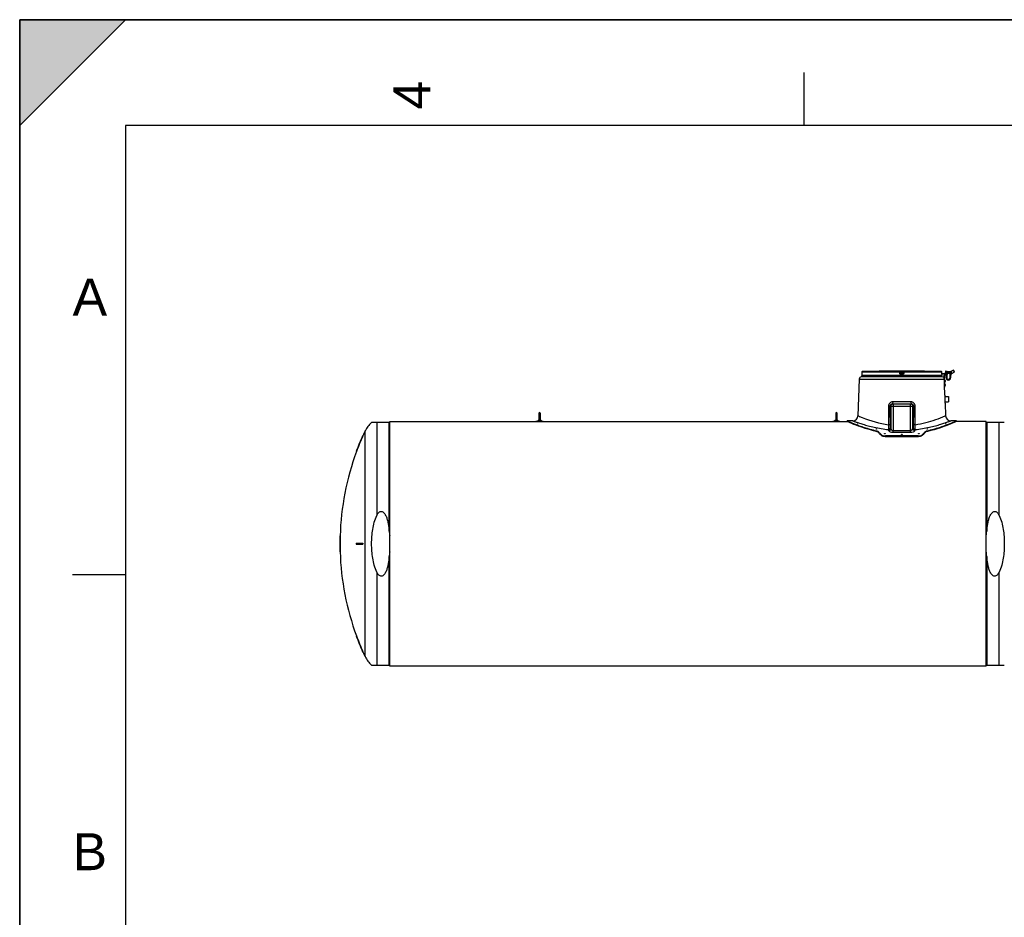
# Model space of a CAD drawing. Header units: millimetres. Extents: x 0 to 297, y 0 to 210.
# Tile 12 of 21: x 0 to 93, y 125 to 210. Entities that reach past the tile are written whole.
import ezdxf

# ---------------------------------------------------------------- set-up
doc = ezdxf.new("R2010")
doc.units = ezdxf.units.MM
doc.header["$LTSCALE"] = 16.335
doc.layers.get('0').update_dxf_attribs({"linetype": 'CONTINUOUS'})
doc.layers.add('AXES_REF', color=7, linetype='CONTINUOUS')
doc.layers.add('SURFACES', color=7, linetype='CONTINUOUS')
doc.styles.add('TEXTSTYLE_2', font='arial.ttf')

# ---------------------------------------------------------------- blocks, each defined once
blk = doc.blocks.new('MARGEA4_BL0', base_point=(148.514, 105.014))
at = {"color": 7, "linetype": 'Continuous'}
for p, q in [((297.014, 210.014), (0.014, 210.014)), ((0.014, 0.014), (0.014, 210.014)), ((0.014, 200.014), (10.014, 210.014)), ((10.014, 210.014), (0.014, 210.014)), ((0.014, 210.014), (0.014, 200.014)), ((0.014, 0.014), (0.014, 210.014)), ((0.014, 210.014), (0.014, 0.014)), ((0.014, 200.014), (10.014, 210.014)), ((74.264, 205.014), (74.264, 200.014)), ((287.014, 200.014), (10.014, 200.014)), ((10.014, 200.014), (10.014, 10.014)), ((5.014, 157.514), (10.014, 157.514))]:
    blk.add_line(p, q, dxfattribs=at)
blk.add_solid([(0.014, 200.014), (10.014, 210.014), (0.014, 210.014)], dxfattribs=at)
at = {"color": 5, "linetype": 'Continuous', "style": 'TEXTSTYLE_2', "oblique": 0.00002}
blk.add_text('4', height=3.5, rotation=90, dxfattribs=at).set_placement((38.889, 201.514))
for s, p in [('A', (5.014, 182.014)), ('B', (5.014, 129.514))]:
    blk.add_text(s, height=3.5, dxfattribs=at).set_placement(p)

msp = doc.modelspace()

# ---------------------------------------------------------------- linework, layer by layer
at = {"color": 7, "linetype": 'Continuous'}
for p, q in [((0, 0), (0, 210)), ((0, 210), (297, 210)), ((79.737, 176.449), (79.737, 176.348)), ((79.74, 176.472), (79.739, 176.464)), ((79.739, 176.464), (79.739, 176.463)), ((79.739, 176.463), (79.739, 176.462)), ((79.739, 176.462), (79.739, 176.461)), ((79.739, 176.461), (79.739, 176.46)), ((79.739, 176.46), (79.739, 176.459)), ((79.739, 176.459), (79.739, 176.459)), ((79.739, 176.459), (79.739, 176.458)), ((79.739, 176.458), (79.739, 176.458)), ((79.741, 176.503), (79.74, 176.496)), ((79.74, 176.496), (79.74, 176.489)), ((79.74, 176.489), (79.74, 176.483)), ((79.74, 176.483), (79.74, 176.478)), ((79.74, 176.478), (79.74, 176.474)), ((79.74, 176.474), (79.74, 176.472)), ((79.742, 176.65), (79.741, 176.528)), ((79.741, 176.528), (79.741, 176.519)), ((79.741, 176.519), (79.741, 176.511)), ((79.741, 176.511), (79.741, 176.503)), ((81.937, 176.739), (81.915, 176.739)), ((81.97, 176.74), (81.937, 176.739)), ((81.984, 176.74), (81.97, 176.74)), ((81.985, 176.74), (81.984, 176.74)), ((81.985, 176.74), (81.985, 176.74)), ((81.985, 176.74), (81.985, 176.74)), ((83.406, 176.587), (83.392, 176.695)), ((83.406, 176.587), (83.406, 176.583)), ((83.681, 176.695), (83.667, 176.583)), ((85.089, 176.74), (85.089, 176.74)), ((85.091, 176.74), (85.089, 176.74)), ((85.09, 176.74), (85.089, 176.74)), ((85.089, 176.74), (85.089, 176.74)), ((85.135, 176.739), (85.09, 176.74)), ((85.157, 176.739), (85.12, 176.74)), ((85.159, 176.739), (85.157, 176.739)), ((87.333, 176.529), (87.332, 176.65)), ((87.333, 176.529), (87.857, 176.519)), ((87.333, 176.511), (87.333, 176.529)), ((87.333, 176.499), (87.333, 176.511)), ((87.856, 176.489), (87.333, 176.499)), ((87.333, 176.493), (87.333, 176.499)), ((87.334, 176.486), (87.333, 176.493)), ((87.334, 176.481), (87.334, 176.486)), ((87.334, 176.476), (87.334, 176.481)), ((87.334, 176.472), (87.334, 176.476)), ((87.334, 176.469), (87.334, 176.472)), ((87.334, 176.466), (87.334, 176.469)), ((87.335, 176.464), (87.334, 176.466)), ((87.335, 176.462), (87.335, 176.464)), ((87.335, 176.461), (87.335, 176.462)), ((87.335, 176.46), (87.335, 176.461)), ((87.335, 176.459), (87.335, 176.46)), ((87.335, 176.458), (87.335, 176.459)), ((87.335, 176.459), (87.335, 176.459)), ((87.335, 176.459), (87.335, 176.459)), ((87.335, 176.458), (87.335, 176.458)), ((87.337, 176.449), (87.337, 176.348)), ((87.622, 174.463), (87.558, 176.388)), ((87.627, 175.23), (87.588, 176.389)), ((87.597, 176.43), (87.857, 176.438)), ((87.598, 176.4), (87.858, 176.408)), ((87.659, 176.666), (87.657, 176.563)), ((87.682, 176.533), (87.682, 176.532)), ((87.685, 176.725), (87.685, 176.709)), ((87.76, 176.707), (87.685, 176.709)), ((87.696, 176.735), (87.826, 176.733)), ((87.714, 176.403), (87.709, 176.142)), ((87.716, 176.491), (87.715, 176.434)), ((88.128, 176.534), (87.786, 176.54)), ((87.794, 176.406), (87.789, 176.14)), ((87.796, 176.49), (87.795, 176.436)), ((87.816, 176.713), (88.187, 176.706)), ((87.835, 176.712), (87.835, 176.722)), ((87.836, 176.489), (87.837, 176.519)), ((87.838, 176.408), (87.837, 176.438)), ((87.856, 176.489), (87.857, 176.519)), ((87.858, 176.408), (87.857, 176.438)), ((88.221, 176.512), (88.091, 176.514)), ((88.109, 176.134), (88.116, 176.514)), ((88.16, 176.706), (88.405, 176.842)), ((88.237, 176.532), (88.185, 176.533)), ((88.189, 176.133), (88.196, 176.512)), ((88.237, 176.532), (88.251, 176.531)), ((88.258, 176.578), (88.257, 176.535)), ((88.259, 176.647), (88.259, 176.667)), ((88.261, 176.534), (88.502, 176.667)), ((88.432, 176.834), (88.405, 176.842)), ((88.405, 176.842), (88.502, 176.667)), ((88.432, 176.834), (88.51, 176.694)), ((88.51, 176.694), (88.502, 176.667)), ((79.503, 176.005), (79.387, 172.532)), ((87.371, 176.198), (79.703, 176.198)), ((87.605, 175.885), (87.615, 175.885)), ((87.609, 175.775), (87.619, 175.775)), ((87.619, 175.775), (87.615, 175.885)), ((87.665, 175.879), (87.615, 175.877)), ((87.618, 175.782), (87.668, 175.784)), ((87.618, 175.485), (87.628, 175.485)), ((87.622, 175.375), (87.632, 175.375)), ((87.632, 175.375), (87.628, 175.485)), ((87.679, 175.479), (87.629, 175.478)), ((87.632, 175.383), (87.682, 175.384)), ((87.668, 175.784), (87.665, 175.879)), ((87.682, 175.384), (87.679, 175.479)), ((87.596, 175.249), (87.626, 175.25)), ((87.597, 175.229), (87.627, 175.23)), ((87.618, 174.463), (87.618, 174.098)), ((87.622, 174.463), (87.658, 174.463)), ((87.658, 173.733), (87.658, 174.463)), ((82.636, 173.648), (84.438, 173.648)), ((87.647, 173.733), (87.658, 173.733)), ((87.647, 173.733), (87.687, 172.532)), ((87.658, 174.348), (87.958, 174.348)), ((87.658, 173.848), (87.958, 173.848)), ((87.958, 174.348), (87.958, 173.848)), ((49.174, 172.765), (49.174, 172.083)), ((49.299, 172.765), (49.299, 172.083)), ((77.274, 172.765), (77.274, 172.083)), ((77.399, 172.765), (77.399, 172.083)), ((34.992, 171.883), (33.33, 171.883)), ((35.037, 148.838), (35.037, 171.978)), ((35.037, 171.978), (78.384, 171.978)), ((48.894, 171.978), (48.894, 172.018)), ((48.894, 172.018), (49.579, 172.018)), ((49.579, 171.978), (49.579, 172.018)), ((76.994, 172.018), (77.679, 172.018)), ((76.994, 171.978), (76.994, 172.018)), ((77.679, 171.978), (77.679, 172.018)), ((78.692, 172.048), (78.362, 172.048)), ((78.362, 171.988), (78.362, 172.048)), ((78.384, 171.978), (78.362, 171.988)), ((78.887, 172.048), (78.732, 172.048)), ((88.342, 172.048), (88.187, 172.048)), ((88.712, 172.048), (88.382, 172.048)), ((88.712, 171.988), (88.689, 171.978)), ((91.537, 171.978), (88.689, 171.978)), ((88.712, 171.988), (88.712, 172.048)), ((91.537, 148.838), (91.537, 171.978)), ((93.244, 171.883), (91.582, 171.883)), ((32.472, 170.633), (32.504, 170.633)), ((85.076, 170.613), (81.998, 170.613)), ((85.076, 170.544), (81.998, 170.544)), ((31.863, 169.133), (31.895, 169.133)), ((30.304, 160.458), (30.345, 160.458)), ((30.315, 161.158), (30.345, 161.158)), ((31.863, 160.458), (32.504, 160.458)), ((30.304, 160.358), (30.345, 160.358)), ((30.315, 159.658), (30.345, 159.658)), ((31.863, 160.358), (32.504, 160.358)), ((31.863, 151.683), (31.895, 151.683)), ((32.472, 150.183), (32.504, 150.183)), ((33.33, 148.933), (34.992, 148.933)), ((91.537, 148.838), (35.037, 148.838)), ((91.582, 148.933), (93.244, 148.933))]:
    msp.add_line(p, q, dxfattribs=at)
at = {"color": 9, "linetype": 'Continuous'}
for p, q in [((79.738, 176.45), (79.737, 176.449)), ((87.337, 176.348), (79.737, 176.348)), ((79.742, 176.65), (79.741, 176.538)), ((79.741, 176.538), (79.741, 176.537)), ((79.741, 176.538), (79.741, 176.537)), ((79.741, 176.538), (79.741, 176.537)), ((83.34, 176.65), (79.742, 176.65)), ((79.742, 176.65), (79.742, 176.65)), ((83.343, 176.7), (79.791, 176.7)), ((81.985, 176.74), (81.985, 176.74)), ((83.354, 176.537), (83.34, 176.65)), ((83.343, 176.7), (83.343, 176.739)), ((83.392, 176.656), (83.392, 176.695)), ((83.406, 176.543), (83.392, 176.656)), ((83.406, 176.543), (83.406, 176.583)), ((83.413, 176.74), (83.413, 176.689)), ((83.413, 176.74), (83.661, 176.74)), ((83.426, 176.589), (83.413, 176.689)), ((83.413, 176.689), (83.66, 176.689)), ((83.426, 176.589), (83.648, 176.589)), ((83.426, 176.583), (83.426, 176.589)), ((83.619, 176.45), (83.455, 176.45)), ((83.456, 176.539), (83.618, 176.539)), ((83.456, 176.539), (83.456, 176.499)), ((83.618, 176.499), (83.456, 176.499)), ((83.618, 176.499), (83.618, 176.539)), ((83.648, 176.589), (83.647, 176.583)), ((83.66, 176.689), (83.648, 176.589)), ((83.648, 176.589), (83.647, 176.583)), ((83.661, 176.74), (83.66, 176.689)), ((83.681, 176.656), (83.667, 176.543)), ((83.667, 176.583), (83.667, 176.543)), ((83.681, 176.695), (83.681, 176.656)), ((83.734, 176.65), (83.719, 176.537)), ((83.731, 176.739), (83.731, 176.7)), ((87.283, 176.7), (83.731, 176.7)), ((87.332, 176.65), (83.734, 176.65)), ((85.089, 176.74), (85.089, 176.74)), ((87.332, 176.65), (87.332, 176.65)), ((87.332, 176.538), (87.332, 176.65)), ((87.332, 176.537), (87.332, 176.538)), ((87.332, 176.537), (87.332, 176.538)), ((87.333, 176.538), (87.332, 176.537)), ((87.333, 176.499), (87.333, 176.529)), ((87.337, 176.449), (87.336, 176.45)), ((88.257, 176.551), (87.657, 176.563)), ((87.659, 176.666), (88.259, 176.655)), ((87.674, 176.543), (87.757, 176.541)), ((87.757, 176.531), (87.682, 176.533)), ((87.832, 176.529), (87.682, 176.532)), ((87.685, 176.725), (87.835, 176.722)), ((87.757, 176.531), (87.76, 176.707)), ((87.786, 176.54), (87.757, 176.541)), ((87.782, 176.53), (87.757, 176.531)), ((88.232, 176.522), (88.082, 176.525)), ((88.185, 176.533), (88.128, 176.534)), ((88.239, 176.636), (88.237, 176.532)), ((88.239, 176.636), (88.259, 176.647)), ((88.257, 176.535), (88.261, 176.534)), ((79.503, 176.005), (87.571, 176.005)), ((87.665, 175.878), (87.615, 175.877)), ((87.617, 175.831), (87.667, 175.833)), ((87.617, 175.829), (87.667, 175.831)), ((87.618, 175.783), (87.668, 175.785)), ((87.679, 175.478), (87.629, 175.477)), ((87.63, 175.431), (87.68, 175.433)), ((87.63, 175.429), (87.68, 175.431)), ((87.632, 175.384), (87.682, 175.385)), ((87.789, 176.14), (87.709, 176.142)), ((88.109, 176.134), (88.189, 176.133)), ((82.274, 173.442), (82.277, 172.948)), ((82.508, 173.448), (82.409, 173.448)), ((82.409, 173.448), (82.413, 172.948)), ((82.508, 173.448), (84.664, 173.448)), ((82.508, 173.448), (82.508, 171.289)), ((84.396, 173.842), (82.678, 173.842)), ((82.705, 173.648), (82.705, 173.448)), ((82.705, 173.448), (82.705, 171.141)), ((84.369, 173.448), (84.369, 173.648)), ((84.369, 171.141), (84.369, 173.448)), ((84.566, 171.289), (84.566, 173.448)), ((84.661, 172.948), (84.664, 173.448)), ((84.797, 172.948), (84.8, 173.442)), ((79.387, 172.532), (79.444, 172.507)), ((82.277, 172.948), (82.284, 171.681)), ((82.413, 172.948), (82.421, 171.688)), ((84.653, 171.688), (84.661, 172.948)), ((84.79, 171.681), (84.797, 172.948)), ((87.636, 172.509), (87.687, 172.532)), ((33.817, 171.883), (33.817, 163.083)), ((34.992, 161.614), (34.992, 171.883)), ((82.284, 171.681), (82.267, 171.357)), ((84.806, 171.357), (84.79, 171.681)), ((91.582, 171.883), (91.582, 161.614)), ((92.757, 163.083), (92.757, 171.883)), ((81.11, 171.113), (81.11, 171.048)), ((81.337, 171.004), (81.337, 170.938)), ((81.537, 170.775), (81.537, 170.707)), ((82.705, 171.141), (84.369, 171.141)), ((82.705, 170.96), (82.705, 171.141)), ((82.705, 170.96), (84.369, 170.96)), ((84.369, 170.96), (84.369, 171.141)), ((85.537, 170.775), (85.537, 170.707)), ((85.737, 171.004), (85.737, 170.938)), ((85.963, 171.113), (85.963, 171.048)), ((81.998, 170.613), (81.998, 170.544)), ((85.076, 170.613), (85.076, 170.544)), ((34.992, 148.933), (34.992, 159.203)), ((91.582, 159.203), (91.582, 148.933)), ((33.817, 157.733), (33.817, 148.933)), ((92.757, 148.933), (92.757, 157.733))]:
    msp.add_line(p, q, dxfattribs=at)
at = {"color": 7, "linetype": 'Continuous'}
for points in [[(79.739, 176.458), (79.739, 176.458), (79.739, 176.458)], [(87.335, 176.458), (87.335, 176.458), (87.335, 176.458)]]:
    msp.add_lwpolyline(points, dxfattribs=at)
at = {"color": 9, "linetype": 'Continuous'}
for points in [[(79.387, 172.532), (79.389, 172.531), (79.399, 172.526), (79.417, 172.518), (79.444, 172.507)], [(87.657, 172.518), (87.675, 172.526), (87.685, 172.531), (87.687, 172.532)]]:
    msp.add_lwpolyline(points, dxfattribs=at)
at = {"color": 7, "linetype": 'Continuous'}
for centre, radius, start, end in [((79.787, 176.449), 0.05, 162.64936, 180), ((79.787, 176.348), 0.05, 180, 270), ((79.792, 176.65), 0.05, 91.48637, 179.6295), ((83.537, 32.323), 144.425, 90.64358, 91.48637), ((81.985, 176.69), 0.05, 90.75775, 93.48498), ((81.985, 176.69), 0.05, 90.76299, 91.12715), ((83.537, 32.323), 144.425, 89.3842, 90.6158), ((85.089, 176.69), 0.05, 88.87438, 89.23837), ((85.089, 176.69), 0.05, 86.51502, 89.24358), ((83.537, 32.323), 144.425, 88.51363, 89.35642), ((87.282, 176.65), 0.05, 0.37122, 88.51363), ((87.287, 176.348), 0.05, 270, 360), ((87.287, 176.449), 0.05, 0, 17.35086), ((87.598, 176.39), 0.04, 91.91841, 181.91841), ((87.598, 176.39), 0.01, 91.91841, 181.91841), ((87.677, 176.562), 0.02, 178.92721, 259.33314), ((87.709, 176.665), 0.05, 118.92721, 178.92721), ((87.672, 176.533), 0.01, 358.92721, 79.33314), ((87.692, 176.532), 0.01, 178.92721, 268.92721), ((87.695, 176.725), 0.01, 88.92721, 178.92721), ((87.822, 176.529), 0.01, 268.92721, 358.92721), ((87.825, 176.723), 0.01, 358.92721, 88.92721), ((87.842, 176.529), 0.01, 88.92721, 178.92721), ((88.072, 176.525), 0.01, 358.92721, 88.92721), ((88.092, 176.524), 0.01, 178.92721, 268.92721), ((88.222, 176.522), 0.01, 268.92721, 358.92721), ((88.242, 176.522), 0.01, 88.92721, 178.92721), ((88.237, 176.552), 0.02, 268.92721, 358.92721), ((88.252, 176.551), 0.02, 268.92836, 298.92821), ((79.703, 175.998), 0.2, 90, 178.08159), ((87.371, 175.998), 0.2, 1.91841, 90), ((87.949, 176.137), 0.24, 178.92721, 358.92721), ((87.949, 176.137), 0.16, 178.92721, 358.92721), ((49.237, 172.766), 0.0625, 0, 180), ((77.337, 172.766), 0.0625, 0, 180), ((78.887, 172.548), 0.5, 270.00002, 358.08159), ((88.187, 172.548), 0.5, 181.91841, 269.99998), ((49.237, 171.873), 0.25, 104.48095, 144.54956), ((49.237, 171.873), 0.25, 35.45044, 75.51905), ((77.337, 171.873), 0.25, 104.48095, 144.54956), ((77.337, 171.873), 0.25, 35.45044, 75.51905), ((81.781, 170.987), 0.324, 229.06418, 230.3544), ((85.293, 170.988), 0.324, 309.61293, 310.94092), ((55.508, 160.408), 25.203, 156.06512, 159.746), ((55.508, 160.408), 25.173, 156.03481, 159.72081), ((55.508, 160.408), 25.203, 178.29475, 179.88633), ((55.508, 160.408), 25.192, 179.88628, 180.11372), ((55.508, 160.408), 25.173, 178.29272, 179.8862), ((55.508, 160.408), 25.162, 179.88615, 180.11385), ((55.508, 160.408), 23.645, 179.87884, 180.12116), ((55.508, 160.408), 23.036, 179.87564, 180.12436), ((55.508, 160.408), 23.003, 179.87546, 180.12454), ((55.508, 160.408), 25.203, 180.11367, 181.70525), ((55.508, 160.408), 25.173, 180.1138, 181.70728), ((55.508, 160.408), 25.203, 200.254, 203.93488), ((55.508, 160.408), 25.173, 200.27919, 203.96519)]:
    msp.add_arc(centre, radius, start, end, dxfattribs=at)
at = {"color": 9, "linetype": 'Continuous'}
for centre, radius, start, end in [((79.788, 176.45), 0.05, 168.2575, 170.92443), ((79.788, 176.45), 0.0501, 170.93178, 179.99378), ((79.792, 176.65), 0.0501, 177.73245, 179.62966), ((79.792, 176.65), 0.05, 179.62988, 179.99998), ((79.792, 176.649), 0.0502, 92.74218, 110.78278), ((79.792, 176.65), 0.0498, 91.49055, 92.68675), ((87.282, 176.65), 0.0499, 87.38285, 88.50955), ((87.282, 176.649), 0.0501, 70.34173, 87.33526), ((87.282, 176.65), 0.0501, 1.13517, 2.26775), ((87.282, 176.65), 0.05, 0.00027, 1.13524), ((89.34, 176.549), 2.007, 180.34838, 180.59325), ((87.286, 176.45), 0.05, 9.07557, 11.74249), ((87.286, 176.45), 0.0501, 0.00622, 9.06822), ((77.972, 169.293), 4.702, 22.66139, 24.16873), ((78.042, 169.456), 4.827, 22.31696, 23.80678), ((89.032, 169.456), 4.827, 156.19318, 157.68299), ((89.102, 169.293), 4.702, 155.83109, 157.33843)]:
    msp.add_arc(centre, radius, start, end, dxfattribs=at)
at = {"color": 7, "linetype": 'Continuous'}
for centre, major_axis, start_param, end_param in [((79.309, 160.408), (0, 11.64), 5.811033, 5.856375), ((79.309, 160.408), (0, 11.58), -0.4748, -0.429168), ((87.764, 160.408), (0, 11.64), 0.426811, 0.472152), ((87.764, 160.408), (0, 11.58), 0.429168, 0.4748)]:
    msp.add_ellipse(centre, major_axis=major_axis, ratio=0.420776, start_param=start_param, end_param=end_param, dxfattribs=at)
at = {"color": 9, "linetype": 'Continuous'}
for points, knots in [([(79.739, 176.46), (79.739, 176.457), (79.739, 176.454), (79.738, 176.451), (79.738, 176.45), (79.738, 176.45)], [0, 0, 0, 0, 0.741637, 0.931619, 1, 1, 1, 1]), ([(79.741, 176.537), (79.741, 176.529), (79.741, 176.503), (79.74, 176.477), (79.739, 176.46)], [0, 0, 0, 0, 0.311134, 1, 1, 1, 1]), ([(79.774, 176.696), (79.765, 176.693), (79.749, 176.681), (79.742, 176.661), (79.742, 176.652)], [0, 0, 0, 0, 0.499815, 1, 1, 1, 1]), ([(83.34, 176.65), (83.34, 176.656), (83.34, 176.668), (83.341, 176.681), (83.341, 176.69), (83.342, 176.695), (83.342, 176.698), (83.342, 176.699), (83.343, 176.7)], [0, 0, 0, 0, 0.375509, 0.695843, 0.820139, 0.914148, 0.974528, 1, 1, 1, 1]), ([(83.34, 176.65), (83.347, 176.65), (83.359, 176.652), (83.373, 176.654), (83.383, 176.655), (83.388, 176.656), (83.39, 176.655), (83.392, 176.656), (83.392, 176.656)], [0, 0, 0, 0, 0.377974, 0.702768, 0.828238, 0.921902, 0.979938, 1, 1, 1, 1]), ([(83.343, 176.739), (83.343, 176.74), (83.346, 176.739), (83.349, 176.74), (83.356, 176.739), (83.364, 176.74), (83.375, 176.74), (83.391, 176.74), (83.404, 176.74), (83.413, 176.74)], [0, 0, 0, 0, 0.019479, 0.076791, 0.169668, 0.294386, 0.446011, 0.618643, 1, 1, 1, 1]), ([(83.343, 176.739), (83.354, 176.739), (83.379, 176.73), (83.391, 176.707), (83.392, 176.695)], [0, 0, 0, 0, 0.50001, 1, 1, 1, 1]), ([(83.343, 176.7), (83.354, 176.7), (83.379, 176.691), (83.391, 176.668), (83.392, 176.656)], [0, 0, 0, 0, 0.500055, 1, 1, 1, 1]), ([(83.406, 176.543), (83.406, 176.544), (83.404, 176.543), (83.402, 176.543), (83.397, 176.542), (83.388, 176.541), (83.373, 176.54), (83.361, 176.538), (83.354, 176.537)], [0, 0, 0, 0, 0.020038, 0.078019, 0.171603, 0.296994, 0.621732, 1, 1, 1, 1]), ([(83.455, 176.45), (83.431, 176.45), (83.382, 176.467), (83.357, 176.514), (83.354, 176.537)], [0, 0, 0, 0, 0.500213, 1, 1, 1, 1]), ([(83.392, 176.695), (83.392, 176.696), (83.396, 176.694), (83.399, 176.694), (83.406, 176.691), (83.411, 176.69), (83.413, 176.689)], [0, 0, 0, 0, 0.081427, 0.307017, 0.629699, 1, 1, 1, 1]), ([(83.406, 176.587), (83.406, 176.587), (83.409, 176.587), (83.412, 176.588), (83.419, 176.588), (83.423, 176.589), (83.426, 176.589)], [0, 0, 0, 0, 0.076481, 0.292975, 0.616687, 1, 1, 1, 1]), ([(83.406, 176.583), (83.406, 176.582), (83.409, 176.582), (83.413, 176.582), (83.419, 176.582), (83.424, 176.583), (83.426, 176.583)], [0, 0, 0, 0, 0.086224, 0.30226, 0.62231, 1, 1, 1, 1]), ([(83.406, 176.583), (83.408, 176.571), (83.42, 176.548), (83.445, 176.539), (83.456, 176.539)], [0, 0, 0, 0, 0.521741, 1, 1, 1, 1]), ([(83.456, 176.499), (83.444, 176.5), (83.42, 176.509), (83.408, 176.532), (83.406, 176.543)], [0, 0, 0, 0, 0.499966, 1, 1, 1, 1]), ([(83.456, 176.539), (83.449, 176.539), (83.431, 176.553), (83.427, 176.572), (83.426, 176.583)], [0, 0, 0, 0, 0.396195, 1, 1, 1, 1]), ([(83.456, 176.499), (83.456, 176.499), (83.456, 176.498), (83.455, 176.495), (83.455, 176.49), (83.455, 176.481), (83.455, 176.467), (83.455, 176.456), (83.455, 176.45)], [0, 0, 0, 0, 0.023923, 0.083888, 0.177841, 0.302323, 0.623442, 1, 1, 1, 1]), ([(83.618, 176.539), (83.629, 176.539), (83.653, 176.548), (83.666, 176.571), (83.667, 176.583)], [0, 0, 0, 0, 0.478258, 1, 1, 1, 1]), ([(83.647, 176.583), (83.647, 176.572), (83.642, 176.553), (83.625, 176.539), (83.618, 176.539)], [0, 0, 0, 0, 0.603805, 1, 1, 1, 1]), ([(83.667, 176.543), (83.666, 176.532), (83.654, 176.509), (83.63, 176.5), (83.618, 176.499)], [0, 0, 0, 0, 0.500036, 1, 1, 1, 1]), ([(83.618, 176.499), (83.618, 176.499), (83.618, 176.498), (83.618, 176.495), (83.618, 176.49), (83.619, 176.481), (83.619, 176.467), (83.619, 176.456), (83.619, 176.45)], [0, 0, 0, 0, 0.023922, 0.083888, 0.177841, 0.302322, 0.623442, 1, 1, 1, 1]), ([(83.719, 176.537), (83.716, 176.514), (83.692, 176.467), (83.643, 176.45), (83.619, 176.45)], [0, 0, 0, 0, 0.499788, 1, 1, 1, 1]), ([(83.647, 176.583), (83.65, 176.583), (83.655, 176.582), (83.661, 176.582), (83.664, 176.582), (83.667, 176.582), (83.667, 176.583)], [0, 0, 0, 0, 0.37769, 0.69774, 0.913776, 1, 1, 1, 1]), ([(83.648, 176.589), (83.65, 176.589), (83.655, 176.588), (83.662, 176.588), (83.665, 176.587), (83.668, 176.587), (83.668, 176.587)], [0, 0, 0, 0, 0.381817, 0.705777, 0.922823, 1, 1, 1, 1]), ([(83.66, 176.689), (83.663, 176.69), (83.668, 176.691), (83.675, 176.694), (83.678, 176.694), (83.681, 176.696), (83.681, 176.695)], [0, 0, 0, 0, 0.369625, 0.692436, 0.918242, 1, 1, 1, 1]), ([(83.661, 176.74), (83.669, 176.74), (83.683, 176.74), (83.699, 176.74), (83.71, 176.74), (83.718, 176.739), (83.725, 176.74), (83.728, 176.739), (83.731, 176.74), (83.731, 176.739)], [0, 0, 0, 0, 0.381355, 0.553987, 0.705611, 0.83033, 0.923208, 0.98052, 1, 1, 1, 1]), ([(83.667, 176.543), (83.668, 176.544), (83.669, 176.543), (83.672, 176.543), (83.677, 176.542), (83.686, 176.541), (83.701, 176.54), (83.713, 176.538), (83.719, 176.537)], [0, 0, 0, 0, 0.020038, 0.078019, 0.171603, 0.296994, 0.621732, 1, 1, 1, 1]), ([(83.731, 176.739), (83.719, 176.739), (83.695, 176.73), (83.683, 176.707), (83.681, 176.695)], [0, 0, 0, 0, 0.50001, 1, 1, 1, 1]), ([(83.731, 176.7), (83.719, 176.7), (83.695, 176.691), (83.683, 176.668), (83.681, 176.656)], [0, 0, 0, 0, 0.500055, 1, 1, 1, 1]), ([(83.681, 176.656), (83.682, 176.656), (83.683, 176.655), (83.686, 176.656), (83.691, 176.655), (83.7, 176.654), (83.715, 176.652), (83.727, 176.65), (83.734, 176.65)], [0, 0, 0, 0, 0.020062, 0.078098, 0.171762, 0.297232, 0.622026, 1, 1, 1, 1]), ([(83.731, 176.7), (83.731, 176.699), (83.732, 176.698), (83.732, 176.695), (83.733, 176.69), (83.733, 176.681), (83.733, 176.668), (83.734, 176.656), (83.734, 176.65)], [0, 0, 0, 0, 0.025483, 0.085909, 0.179909, 0.304213, 0.62455, 1, 1, 1, 1]), ([(87.332, 176.652), (87.331, 176.661), (87.325, 176.681), (87.308, 176.693), (87.299, 176.697)], [0, 0, 0, 0, 0.500197, 1, 1, 1, 1]), ([(87.335, 176.46), (87.335, 176.462), (87.334, 176.475), (87.333, 176.488), (87.333, 176.499)], [0, 0, 0, 0, 0.186892, 1, 1, 1, 1]), ([(87.336, 176.45), (87.336, 176.45), (87.336, 176.451), (87.335, 176.454), (87.335, 176.457), (87.335, 176.46)], [0, 0, 0, 0, 0.068381, 0.258363, 1, 1, 1, 1]), ([(87.786, 176.54), (87.784, 176.54), (87.782, 176.536), (87.782, 176.533), (87.782, 176.53)], [0, 0, 0, 0, 0.346149, 1, 1, 1, 1]), ([(88.128, 176.534), (88.129, 176.534), (88.131, 176.529), (88.131, 176.526), (88.131, 176.524)], [0, 0, 0, 0, 0.346151, 1, 1, 1, 1]), ([(88.182, 176.523), (88.174, 176.523), (88.157, 176.524), (88.14, 176.524), (88.131, 176.524)], [0, 0, 0, 0, 0.5, 1, 1, 1, 1]), ([(88.186, 176.533), (88.184, 176.533), (88.182, 176.528), (88.182, 176.525), (88.182, 176.523)], [0, 0, 0, 0, 0.346148, 1, 1, 1, 1]), ([(82.678, 173.842), (82.576, 173.842), (82.363, 173.759), (82.273, 173.545), (82.274, 173.442)], [0, 0, 0, 0, 0.496438, 1, 1, 1, 1]), ([(82.274, 173.442), (82.29, 173.442), (82.335, 173.444), (82.381, 173.442), (82.409, 173.448)], [0, 0, 0, 0, 0.358791, 1, 1, 1, 1]), ([(82.636, 173.648), (82.584, 173.648), (82.471, 173.617), (82.409, 173.505), (82.409, 173.448)], [0, 0, 0, 0, 0.477231, 1, 1, 1, 1]), ([(82.508, 173.448), (82.508, 173.499), (82.549, 173.604), (82.654, 173.648), (82.705, 173.648)], [0, 0, 0, 0, 0.49857, 1, 1, 1, 1]), ([(82.678, 173.842), (82.678, 173.796), (82.671, 173.745), (82.657, 173.648), (82.636, 173.648)], [0, 0, 0, 0, 0.684996, 1, 1, 1, 1]), ([(84.369, 173.648), (84.419, 173.648), (84.524, 173.605), (84.566, 173.5), (84.566, 173.448)], [0, 0, 0, 0, 0.493098, 1, 1, 1, 1]), ([(84.396, 173.842), (84.396, 173.796), (84.403, 173.745), (84.417, 173.648), (84.438, 173.648)], [0, 0, 0, 0, 0.684996, 1, 1, 1, 1]), ([(84.8, 173.442), (84.801, 173.545), (84.711, 173.759), (84.498, 173.842), (84.396, 173.842)], [0, 0, 0, 0, 0.503565, 1, 1, 1, 1]), ([(84.664, 173.448), (84.665, 173.505), (84.603, 173.616), (84.49, 173.648), (84.438, 173.648)], [0, 0, 0, 0, 0.51746, 1, 1, 1, 1]), ([(84.8, 173.442), (84.784, 173.442), (84.739, 173.444), (84.693, 173.442), (84.664, 173.448)], [0, 0, 0, 0, 0.358789, 1, 1, 1, 1]), ([(79.444, 172.507), (79.558, 172.458), (80.468, 172.08), (81.429, 171.802), (82.284, 171.681)], [0, 0, 0, 0, 0.125351, 1, 1, 1, 1]), ([(84.79, 171.681), (85.139, 171.731), (86.112, 171.925), (87.051, 172.257), (87.637, 172.51)], [0, 0, 0, 0, 0.356028, 1, 1, 1, 1]), ([(78.887, 172.048), (78.892, 172.051), (78.914, 172.031), (78.96, 172.025), (79.04, 171.99), (79.203, 171.936), (79.475, 171.839), (79.878, 171.712), (80.372, 171.57), (81.171, 171.376), (81.813, 171.268), (82.262, 171.218)], [0, 0, 0, 0, 0.004894, 0.019493, 0.043588, 0.076841, 0.169005, 0.291814, 0.440724, 0.611277, 1, 1, 1, 1]), ([(82.284, 171.681), (82.3, 171.682), (82.346, 171.684), (82.392, 171.682), (82.421, 171.688)], [0, 0, 0, 0, 0.358612, 1, 1, 1, 1]), ([(82.421, 171.688), (82.421, 171.657), (82.426, 171.562), (82.432, 171.464), (82.459, 171.404)], [0, 0, 0, 0, 0.321754, 1, 1, 1, 1]), ([(84.615, 171.404), (84.622, 171.419), (84.647, 171.511), (84.652, 171.608), (84.653, 171.688)], [0, 0, 0, 0, 0.164789, 1, 1, 1, 1]), ([(84.79, 171.681), (84.773, 171.682), (84.728, 171.684), (84.681, 171.682), (84.653, 171.688)], [0, 0, 0, 0, 0.358618, 1, 1, 1, 1]), ([(84.812, 171.218), (85.261, 171.268), (85.904, 171.376), (86.7, 171.57), (87.201, 171.715), (87.584, 171.832), (87.931, 171.962), (88.028, 171.978), (88.204, 172.063), (88.187, 172.048)], [0, 0, 0, 0, 0.388724, 0.559278, 0.708188, 0.830997, 0.923161, 0.980508, 1, 1, 1, 1]), ([(82.267, 171.357), (82.267, 171.343), (82.265, 171.297), (82.262, 171.25), (82.262, 171.218)], [0, 0, 0, 0, 0.310418, 1, 1, 1, 1]), ([(82.311, 171.105), (82.332, 171.054), (82.477, 170.978), (82.616, 170.959), (82.705, 170.96)], [0, 0, 0, 0, 0.386049, 1, 1, 1, 1]), ([(82.508, 171.289), (82.511, 171.271), (82.543, 171.19), (82.637, 171.141), (82.705, 171.141)], [0, 0, 0, 0, 0.213403, 1, 1, 1, 1]), ([(84.369, 171.141), (84.395, 171.141), (84.481, 171.155), (84.554, 171.23), (84.566, 171.289)], [0, 0, 0, 0, 0.304678, 1, 1, 1, 1]), ([(84.369, 170.96), (84.457, 170.959), (84.597, 170.978), (84.742, 171.054), (84.763, 171.105)], [0, 0, 0, 0, 0.613952, 1, 1, 1, 1]), ([(84.812, 171.218), (84.812, 171.227), (84.81, 171.273), (84.808, 171.32), (84.806, 171.357)], [0, 0, 0, 0, 0.186532, 1, 1, 1, 1])]:
    msp.add_open_spline(points, degree=3, knots=knots, dxfattribs=at)
at = {"color": 7, "linetype": 'Continuous'}
for points, knots in [([(87.816, 176.713), (87.808, 176.713), (87.789, 176.709), (87.77, 176.707), (87.76, 176.707)], [0, 0, 0, 0, 0.453105, 1, 1, 1, 1]), ([(88.187, 176.706), (88.193, 176.706), (88.221, 176.701), (88.243, 176.681), (88.259, 176.667)], [0, 0, 0, 0, 0.223018, 1, 1, 1, 1]), ([(88.239, 176.636), (88.241, 176.631), (88.25, 176.612), (88.258, 176.592), (88.258, 176.578)], [0, 0, 0, 0, 0.2671, 1, 1, 1, 1]), ([(49.237, 172.042), (49.221, 172.042), (49.193, 172.047), (49.174, 172.072), (49.174, 172.083)], [0, 0, 0, 0, 0.606644, 1, 1, 1, 1]), ([(49.299, 172.083), (49.299, 172.072), (49.281, 172.047), (49.253, 172.042), (49.237, 172.042)], [0, 0, 0, 0, 0.393218, 1, 1, 1, 1]), ([(77.337, 172.042), (77.321, 172.042), (77.293, 172.047), (77.274, 172.072), (77.274, 172.083)], [0, 0, 0, 0, 0.606644, 1, 1, 1, 1]), ([(77.399, 172.083), (77.399, 172.072), (77.381, 172.047), (77.353, 172.042), (77.337, 172.042)], [0, 0, 0, 0, 0.393218, 1, 1, 1, 1]), ([(78.362, 172.048), (78.349, 172.061), (78.483, 171.984), (78.56, 171.968), (78.831, 171.844), (79.134, 171.726), (79.537, 171.573), (80.194, 171.349), (80.731, 171.199), (81.11, 171.113)], [0, 0, 0, 0, 0.018365, 0.072723, 0.161037, 0.280362, 0.427326, 0.598466, 1, 1, 1, 1]), ([(81.11, 171.048), (80.76, 171.128), (79.832, 171.384), (78.934, 171.733), (78.384, 171.978)], [0, 0, 0, 0, 0.373798, 1, 1, 1, 1]), ([(85.963, 171.113), (86.343, 171.199), (86.88, 171.349), (87.537, 171.573), (87.94, 171.726), (88.243, 171.844), (88.513, 171.968), (88.591, 171.984), (88.724, 172.061), (88.712, 172.048)], [0, 0, 0, 0, 0.401534, 0.572674, 0.719638, 0.838963, 0.927277, 0.981635, 1, 1, 1, 1]), ([(88.69, 171.978), (88.597, 171.937), (87.716, 171.554), (86.801, 171.239), (85.963, 171.048)], [0, 0, 0, 0, 0.105876, 1, 1, 1, 1]), ([(81.11, 171.113), (81.135, 171.108), (81.216, 171.085), (81.297, 171.047), (81.337, 171.004)], [0, 0, 0, 0, 0.301019, 1, 1, 1, 1]), ([(81.337, 170.938), (81.325, 170.951), (81.26, 171.005), (81.176, 171.033), (81.11, 171.048)], [0, 0, 0, 0, 0.201563, 1, 1, 1, 1]), ([(81.537, 170.775), (81.542, 170.769), (81.552, 170.758), (81.563, 170.748), (81.569, 170.743)], [0, 0, 0, 0, 0.485011, 1, 1, 1, 1]), ([(81.998, 170.544), (81.947, 170.544), (81.785, 170.558), (81.61, 170.618), (81.537, 170.707)], [0, 0, 0, 0, 0.304439, 1, 1, 1, 1]), ([(81.574, 170.738), (81.597, 170.719), (81.725, 170.639), (81.879, 170.613), (81.998, 170.613)], [0, 0, 0, 0, 0.20367, 1, 1, 1, 1]), ([(85.076, 170.613), (85.119, 170.613), (85.267, 170.623), (85.418, 170.671), (85.5, 170.738)], [0, 0, 0, 0, 0.290548, 1, 1, 1, 1]), ([(85.537, 170.707), (85.517, 170.683), (85.386, 170.576), (85.21, 170.544), (85.076, 170.544)], [0, 0, 0, 0, 0.191187, 1, 1, 1, 1]), ([(85.505, 170.743), (85.511, 170.748), (85.522, 170.758), (85.532, 170.769), (85.537, 170.775)], [0, 0, 0, 0, 0.514982, 1, 1, 1, 1]), ([(85.737, 171.004), (85.748, 171.017), (85.814, 171.071), (85.897, 171.098), (85.963, 171.113)], [0, 0, 0, 0, 0.201333, 1, 1, 1, 1]), ([(85.963, 171.048), (85.939, 171.042), (85.858, 171.02), (85.777, 170.982), (85.737, 170.938)], [0, 0, 0, 0, 0.30086, 1, 1, 1, 1]), ([(33.817, 163.083), (33.842, 163.134), (33.896, 163.234), (34.001, 163.369), (34.119, 163.454), (34.232, 163.478), (34.345, 163.462), (34.468, 163.382), (34.611, 163.206), (34.734, 162.947), (34.834, 162.622), (34.929, 162.178), (34.971, 161.839), (34.992, 161.614)], [0, 0, 0, 0, 0.062577, 0.12508, 0.187261, 0.218456, 0.249644, 0.311756, 0.374244, 0.499225, 0.624397, 0.749609, 1, 1, 1, 1]), ([(91.582, 161.614), (91.603, 161.839), (91.645, 162.178), (91.74, 162.622), (91.84, 162.947), (91.962, 163.206), (92.105, 163.382), (92.228, 163.462), (92.342, 163.478), (92.455, 163.454), (92.573, 163.369), (92.677, 163.234), (92.732, 163.134), (92.757, 163.083)], [0, 0, 0, 0, 0.250391, 0.375603, 0.500775, 0.625756, 0.688244, 0.750356, 0.781544, 0.812739, 0.87492, 0.937423, 1, 1, 1, 1]), ([(33.33, 160.408), (33.33, 160.865), (33.377, 161.551), (33.564, 162.445), (33.717, 162.878), (33.817, 163.083)], [0, 0, 0, 0, 0.499966, 0.750074, 1, 1, 1, 1]), ([(92.757, 163.083), (92.856, 162.878), (93.009, 162.445), (93.197, 161.551), (93.244, 160.865), (93.244, 160.408)], [0, 0, 0, 0, 0.249926, 0.500034, 1, 1, 1, 1]), ([(33.817, 157.733), (33.717, 157.939), (33.564, 158.371), (33.377, 159.265), (33.33, 159.952), (33.33, 160.408)], [0, 0, 0, 0, 0.249926, 0.500034, 1, 1, 1, 1]), ([(93.244, 160.408), (93.244, 159.952), (93.197, 159.265), (93.009, 158.371), (92.856, 157.939), (92.757, 157.733)], [0, 0, 0, 0, 0.499966, 0.750074, 1, 1, 1, 1]), ([(34.992, 159.203), (34.971, 158.977), (34.929, 158.639), (34.834, 158.195), (34.734, 157.87), (34.611, 157.611), (34.468, 157.434), (34.345, 157.354), (34.232, 157.339), (34.119, 157.363), (34.001, 157.448), (33.896, 157.583), (33.842, 157.682), (33.817, 157.733)], [0, 0, 0, 0, 0.250391, 0.375603, 0.500775, 0.625756, 0.688244, 0.750356, 0.781544, 0.812739, 0.87492, 0.937423, 1, 1, 1, 1]), ([(92.757, 157.733), (92.732, 157.682), (92.677, 157.583), (92.573, 157.448), (92.455, 157.363), (92.342, 157.339), (92.228, 157.354), (92.105, 157.434), (91.962, 157.611), (91.84, 157.87), (91.74, 158.195), (91.645, 158.639), (91.603, 158.977), (91.582, 159.203)], [0, 0, 0, 0, 0.062577, 0.12508, 0.187261, 0.218456, 0.249644, 0.311756, 0.374244, 0.499225, 0.624397, 0.749609, 1, 1, 1, 1])]:
    msp.add_open_spline(points, degree=3, knots=knots, dxfattribs=at)
at = {"color": 9, "linetype": 'Continuous'}
for points in [[(88.257, 176.535), (88.254, 176.533), (88.25, 176.531), (88.248, 176.533)], [(82.262, 171.218), (82.352, 171.224), (82.452, 171.314), (82.459, 171.404)], [(82.311, 171.105), (82.4, 171.111), (82.501, 171.199), (82.508, 171.289)], [(84.763, 171.105), (84.673, 171.111), (84.573, 171.199), (84.566, 171.289)], [(84.812, 171.218), (84.722, 171.224), (84.621, 171.314), (84.615, 171.404)]]:
    msp.add_open_spline(points, degree=3, dxfattribs=at)
at = {"color": 7, "linetype": 'Continuous'}
for points in [[(34.992, 161.614), (35.005, 161.464), (35.021, 161.315), (35.037, 161.166)], [(91.537, 161.166), (91.553, 161.315), (91.568, 161.464), (91.582, 161.614)], [(35.037, 159.65), (35.021, 159.501), (35.005, 159.352), (34.992, 159.203)], [(91.582, 159.203), (91.568, 159.352), (91.553, 159.501), (91.537, 159.65)]]:
    msp.add_open_spline(points, degree=3, dxfattribs=at)
at = {"layer": 'AXES_REF', "color": 7, "linetype": 'Continuous'}
for p, q in [((79.737, 176.298), (87.337, 176.298)), ((79.737, 176.198), (79.737, 176.298)), ((87.337, 176.198), (87.337, 176.298)), ((78.693, 172.048), (78.692, 172.048)), ((78.732, 172.048), (78.693, 172.048)), ((88.343, 172.048), (88.342, 172.048)), ((88.382, 172.048), (88.343, 172.048))]:
    msp.add_line(p, q, dxfattribs=at)
at = {"layer": 'AXES_REF', "color": 9, "linetype": 'Continuous'}
msp.add_line((32.71, 149.733), (32.71, 171.084), dxfattribs=at)
at = {"layer": 'AXES_REF', "color": 7, "linetype": 'Continuous'}
for points in [[(79.333, 171.796), (79.334, 171.796), (79.334, 171.797), (79.336, 171.798), (79.338, 171.799), (79.34, 171.799), (79.343, 171.8), (79.346, 171.8), (79.349, 171.801), (79.353, 171.801), (79.356, 171.801), (79.36, 171.801), (79.364, 171.801), (79.367, 171.801), (79.371, 171.8), (79.374, 171.8), (79.377, 171.799), (79.379, 171.799), (79.381, 171.798), (79.382, 171.797), (79.383, 171.796), (79.383, 171.796)], [(79.383, 171.796), (79.383, 171.795), (79.382, 171.794), (79.381, 171.793), (79.379, 171.793), (79.377, 171.792), (79.374, 171.791), (79.371, 171.791), (79.367, 171.791), (79.364, 171.79), (79.36, 171.79), (79.357, 171.79), (79.353, 171.79), (79.349, 171.791), (79.346, 171.791), (79.343, 171.791), (79.34, 171.792), (79.338, 171.793), (79.336, 171.793), (79.334, 171.794), (79.334, 171.795), (79.333, 171.796)], [(87.69, 171.796), (87.691, 171.796), (87.692, 171.797), (87.693, 171.798), (87.695, 171.799), (87.697, 171.799), (87.7, 171.8), (87.703, 171.8), (87.706, 171.801), (87.71, 171.801), (87.713, 171.801), (87.717, 171.801), (87.721, 171.801), (87.724, 171.801), (87.728, 171.8), (87.731, 171.8), (87.734, 171.799), (87.736, 171.799), (87.738, 171.798), (87.739, 171.797), (87.74, 171.796), (87.74, 171.796)], [(87.74, 171.796), (87.74, 171.795), (87.739, 171.794), (87.738, 171.793), (87.736, 171.793), (87.734, 171.792), (87.731, 171.791), (87.728, 171.791), (87.725, 171.791), (87.721, 171.79), (87.717, 171.79), (87.714, 171.79), (87.71, 171.79), (87.706, 171.791), (87.703, 171.791), (87.7, 171.791), (87.697, 171.792), (87.695, 171.793), (87.693, 171.793), (87.692, 171.794), (87.691, 171.795), (87.69, 171.796)], [(81.099, 171.272), (81.1, 171.274), (81.101, 171.275), (81.102, 171.277), (81.104, 171.278), (81.106, 171.279), (81.109, 171.28), (81.112, 171.281), (81.115, 171.281), (81.119, 171.282), (81.122, 171.282), (81.126, 171.282), (81.13, 171.282), (81.133, 171.281), (81.137, 171.281), (81.14, 171.28), (81.142, 171.279), (81.145, 171.278), (81.147, 171.277), (81.148, 171.275), (81.149, 171.274), (81.149, 171.272)], [(81.149, 171.272), (81.149, 171.271), (81.148, 171.27), (81.147, 171.268), (81.145, 171.267), (81.142, 171.266), (81.14, 171.265), (81.137, 171.264), (81.133, 171.263), (81.13, 171.263), (81.126, 171.263), (81.123, 171.263), (81.119, 171.263), (81.116, 171.263), (81.112, 171.264), (81.109, 171.265), (81.106, 171.266), (81.104, 171.267), (81.102, 171.268), (81.101, 171.27), (81.1, 171.271), (81.099, 171.272)], [(81.902, 170.837), (81.902, 170.839), (81.903, 170.841), (81.905, 170.842), (81.907, 170.844), (81.909, 170.845), (81.912, 170.847), (81.915, 170.848), (81.918, 170.848), (81.922, 170.849), (81.925, 170.849), (81.929, 170.849), (81.932, 170.849), (81.936, 170.848), (81.939, 170.848), (81.942, 170.847), (81.945, 170.845), (81.947, 170.844), (81.949, 170.842), (81.951, 170.841), (81.952, 170.839), (81.952, 170.837)], [(81.952, 170.837), (81.952, 170.835), (81.951, 170.833), (81.949, 170.831), (81.947, 170.83), (81.945, 170.828), (81.942, 170.827), (81.939, 170.826), (81.936, 170.825), (81.932, 170.825), (81.929, 170.824), (81.925, 170.824), (81.922, 170.825), (81.918, 170.825), (81.915, 170.826), (81.912, 170.827), (81.909, 170.828), (81.907, 170.83), (81.905, 170.831), (81.903, 170.833), (81.902, 170.835), (81.902, 170.837)], [(83.512, 170.772), (83.512, 170.774), (83.513, 170.776), (83.515, 170.777), (83.516, 170.779), (83.519, 170.781), (83.522, 170.782), (83.525, 170.783), (83.528, 170.784), (83.531, 170.784), (83.535, 170.784), (83.539, 170.784), (83.542, 170.784), (83.546, 170.784), (83.549, 170.783), (83.552, 170.782), (83.555, 170.781), (83.557, 170.779), (83.559, 170.777), (83.561, 170.776), (83.562, 170.774), (83.562, 170.772)], [(83.562, 170.772), (83.561, 170.77), (83.561, 170.768), (83.559, 170.766), (83.557, 170.764), (83.555, 170.763), (83.552, 170.762), (83.549, 170.761), (83.546, 170.76), (83.542, 170.759), (83.539, 170.759), (83.535, 170.759), (83.532, 170.759), (83.528, 170.76), (83.525, 170.761), (83.522, 170.762), (83.519, 170.763), (83.516, 170.764), (83.514, 170.766), (83.513, 170.768), (83.512, 170.77), (83.512, 170.772)], [(85.122, 170.837), (85.122, 170.839), (85.123, 170.841), (85.124, 170.842), (85.126, 170.844), (85.129, 170.845), (85.131, 170.847), (85.135, 170.848), (85.138, 170.848), (85.141, 170.849), (85.145, 170.849), (85.148, 170.849), (85.152, 170.849), (85.155, 170.848), (85.159, 170.848), (85.162, 170.847), (85.165, 170.845), (85.167, 170.844), (85.169, 170.842), (85.17, 170.841), (85.171, 170.839), (85.172, 170.837)], [(85.172, 170.837), (85.171, 170.835), (85.17, 170.833), (85.169, 170.831), (85.167, 170.83), (85.165, 170.828), (85.162, 170.827), (85.159, 170.826), (85.156, 170.825), (85.152, 170.825), (85.149, 170.824), (85.145, 170.824), (85.141, 170.825), (85.138, 170.825), (85.135, 170.826), (85.131, 170.827), (85.129, 170.828), (85.126, 170.83), (85.124, 170.831), (85.123, 170.833), (85.122, 170.835), (85.122, 170.837)], [(85.924, 171.272), (85.925, 171.274), (85.926, 171.275), (85.927, 171.277), (85.929, 171.278), (85.931, 171.279), (85.934, 171.28), (85.937, 171.281), (85.94, 171.281), (85.944, 171.282), (85.947, 171.282), (85.951, 171.282), (85.955, 171.282), (85.958, 171.281), (85.962, 171.281), (85.965, 171.28), (85.967, 171.279), (85.97, 171.278), (85.972, 171.277), (85.973, 171.275), (85.974, 171.274), (85.974, 171.272)], [(85.974, 171.272), (85.974, 171.271), (85.973, 171.27), (85.972, 171.268), (85.97, 171.267), (85.967, 171.266), (85.965, 171.265), (85.962, 171.264), (85.958, 171.263), (85.955, 171.263), (85.951, 171.263), (85.948, 171.263), (85.944, 171.263), (85.941, 171.263), (85.937, 171.264), (85.934, 171.265), (85.931, 171.266), (85.929, 171.267), (85.927, 171.268), (85.926, 171.27), (85.925, 171.271), (85.924, 171.272)]]:
    msp.add_lwpolyline(points, dxfattribs=at)
for centre, radius, start, end in [((34.793, 170.108), 2.3, 129.48968, 154.90811), ((55.508, 160.408), 25.174, 154.90811, 156.03486), ((55.508, 160.408), 25.174, 159.72085, 178.29272), ((55.508, 160.408), 25.174, 181.70728, 200.27915), ((55.508, 160.408), 25.174, 203.96514, 205.09189), ((34.793, 150.708), 2.3, 205.09189, 230.51032)]:
    msp.add_arc(centre, radius, start, end, dxfattribs=at)
at = {"layer": 'SURFACES', "color": 7, "linetype": 'Continuous'}
msp.add_arc((55.508, 160.408), 25.204, 179.88634, 180.11367, dxfattribs=at)

# ---------------------------------------------------------------- block references
at = {"color": 2, "linetype": 'Continuous'}
msp.add_blockref('MARGEA4_BL0', (148.514, 105.014), dxfattribs=at)

doc.saveas('drawing.dxf')
